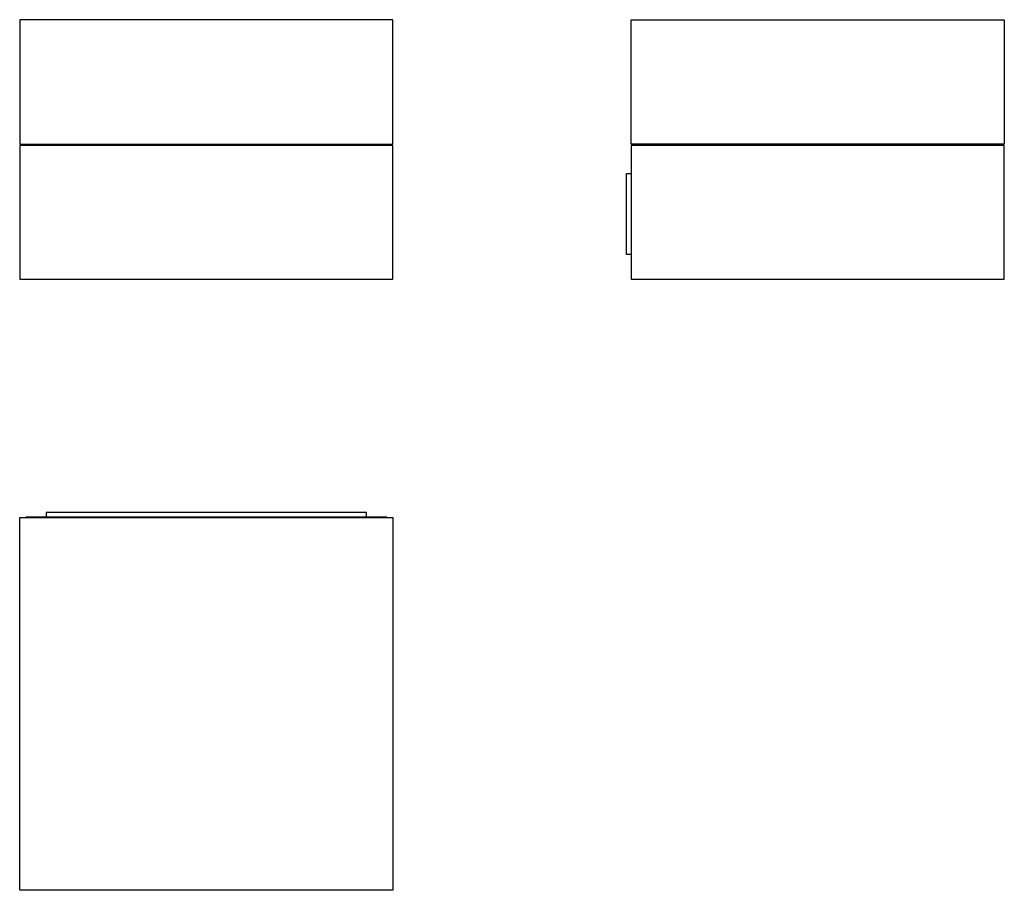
# Model space of a CAD drawing. Header units: millimetres. Extents: x 197 to 513, y 425 to 705.
import ezdxf

# ---------------------------------------------------------------- set-up
doc = ezdxf.new("R2010")
doc.units = ezdxf.units.MM
doc.header["$MEASUREMENT"] = 0
doc.layers.add('Predefinito', color=1, linetype='Continuous', true_color=0xff0000)

msp = doc.modelspace()

# ---------------------------------------------------------------- linework, layer by layer
at = {"layer": 'Predefinito'}
for points in [[(316.62, 705.42), (256.62, 705.42), (196.62, 705.42)], [(196.62, 705.42), (196.62, 685.42), (196.62, 665.42)], [(316.62, 665.42), (316.62, 685.42), (316.62, 705.42)], [(393.24, 665.42), (393.24, 685.42), (393.24, 705.42)], [(393.24, 705.42), (453.24, 705.42), (513.24, 705.42)], [(513.24, 705.42), (513.24, 685.42), (513.24, 665.42)], [(196.62, 665.42), (256.62, 665.42), (316.62, 665.42)], [(196.62, 664.92), (196.62, 643.42), (196.62, 621.92)], [(316.62, 664.92), (256.62, 664.92), (196.62, 664.92)], [(229.82, 664.92), (229.82, 665.17), (229.82, 665.42)], [(240.12, 665.42), (240.12, 665.17), (240.12, 664.92)], [(251.47, 665.42), (251.47, 665.17), (251.47, 664.92)], [(261.77, 665.42), (261.77, 665.17), (261.77, 664.92)], [(273.12, 664.92), (273.12, 665.17), (273.12, 665.42)], [(283.42, 665.42), (283.42, 665.17), (283.42, 664.92)], [(316.62, 621.92), (316.62, 643.42), (316.62, 664.92)], [(513.24, 665.42), (453.24, 665.42), (393.24, 665.42)], [(393.24, 664.92), (393.24, 643.42), (393.24, 621.92)], [(513.24, 664.92), (453.24, 664.92), (393.24, 664.92)], [(435.59, 665.42), (435.59, 665.17), (435.59, 664.92)], [(445.89, 665.42), (445.89, 665.17), (445.89, 664.92)], [(473.09, 665.42), (473.09, 665.17), (473.09, 664.92)], [(483.39, 664.92), (483.39, 665.17), (483.39, 665.42)], [(513.24, 621.92), (513.24, 643.42), (513.24, 664.92)], [(393.22, 659.42), (393.22, 643.67), (393.22, 627.92)], [(391.72, 653.92), (391.72, 654.92), (391.72, 655.92)], [(391.72, 655.92), (392.47, 655.92), (393.22, 655.92)], [(391.72, 631.92), (391.72, 642.92), (391.72, 653.92)], [(391.72, 629.92), (391.72, 630.92), (391.72, 631.92)], [(393.22, 629.92), (392.47, 629.92), (391.72, 629.92)], [(393.22, 627.92), (393.22, 625.92), (393.22, 623.92)], [(393.22, 623.92), (393.23, 623.92), (393.24, 623.92)], [(196.62, 621.92), (256.62, 621.92), (316.62, 621.92)], [(393.24, 621.92), (453.24, 621.92), (513.24, 621.92)], [(196.62, 425.3), (196.62, 485.3), (196.62, 545.3)], [(196.62, 545.3), (256.62, 545.3), (316.62, 545.3)], [(314.64, 545.32), (256.64, 545.32), (198.64, 545.32)], [(198.64, 545.32), (198.64, 545.31), (198.64, 545.3)], [(207.14, 546.82), (206.14, 546.82), (205.14, 546.82)], [(205.14, 546.82), (205.14, 546.07), (205.14, 545.32)], [(306.14, 546.82), (256.64, 546.82), (207.14, 546.82)], [(308.14, 546.82), (307.14, 546.82), (306.14, 546.82)], [(308.14, 545.32), (308.14, 546.07), (308.14, 546.82)], [(314.64, 545.3), (314.64, 545.31), (314.64, 545.32)], [(316.62, 545.3), (316.62, 485.3), (316.62, 425.3)], [(316.62, 425.3), (256.62, 425.3), (196.62, 425.3)]]:
    msp.add_open_spline(points, degree=2, dxfattribs=at)
msp.add_rational_spline([(393.24, 659.81), (393.22, 659.62), (393.22, 659.42)], [1, 0.998809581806, 0.999999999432], degree=2, dxfattribs=at)

doc.saveas('drawing.dxf')
